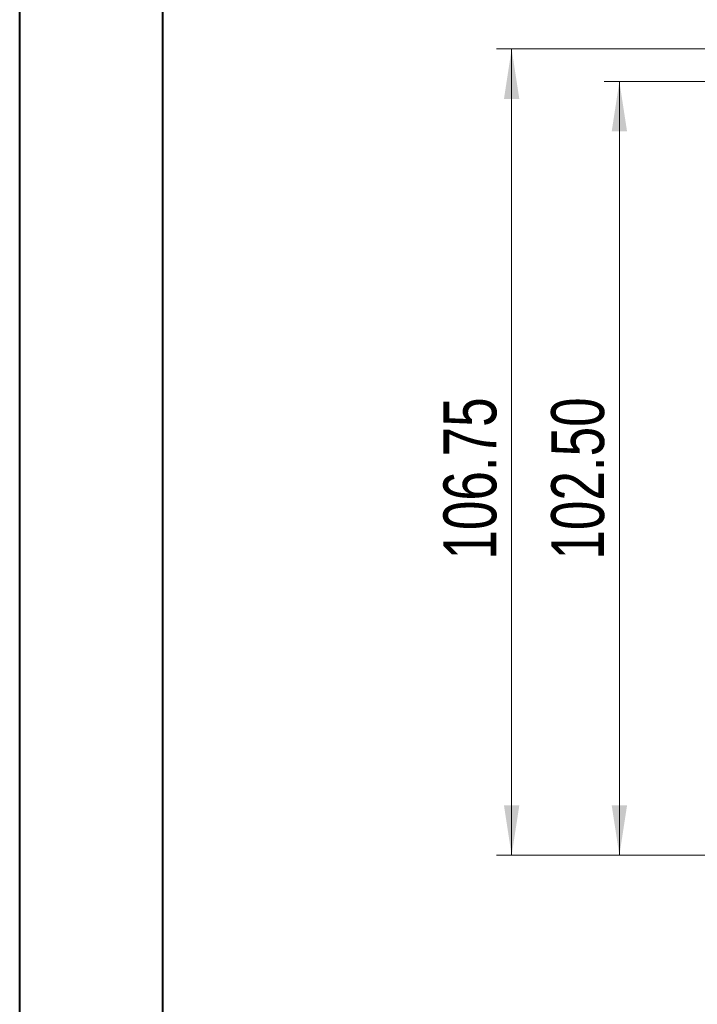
# Model space of a CAD drawing. Header units: millimetres. Extents: x 0 to 420, y 0 to 297.
# Tile 13 of 91: x 0 to 45, y 119 to 184. Entities that reach past the tile are written whole.
import ezdxf

# ---------------------------------------------------------------- set-up
doc = ezdxf.new("R2010")
doc.units = ezdxf.units.MM
doc.styles.add('SLDTEXTSTYLE0', font='TXT', dxfattribs={"width": 0.75})
doc.dimstyles.new('SLDDIMSTYLE0', dxfattribs={"dimtxt": 3.5, "dimasz": 3.302, "dimexe": 0, "dimexo": 0.0625, "dimgap": 0.875, "dimtad": 2, "dimlfac": 2, "dimrnd": 1e-09, "dimzin": 4, "dimdsep": 46, "dimtxsty": 'SLDTEXTSTYLE0', "dimsah": 1, "dimcen": 0.09, "dimadec": 0, "dimazin": 1, "dimtfac": 1, "dimtofl": 0, "dimtmove": 0, "dimatfit": 3, "dimfxl": 1, "dimfrac": 2, "dimtolj": 1, "dimtzin": 12, "dimarcsym": 0})
doc.dimstyles.new('SLDDIMSTYLE4', dxfattribs={"dimtxt": 3.5, "dimasz": 3.302, "dimexe": 0, "dimexo": 0.0625, "dimgap": 0.875, "dimtad": 2, "dimlfac": 2, "dimrnd": 1e-09, "dimzin": 12, "dimdsep": 46, "dimtxsty": 'SLDTEXTSTYLE0', "dimsah": 1, "dimcen": 0.09, "dimadec": 0, "dimazin": 3, "dimtfac": 1, "dimtofl": 0, "dimtmove": 0, "dimatfit": 3, "dimfxl": 1, "dimfrac": 2, "dimtolj": 1, "dimtzin": 12, "dimarcsym": 0})

# ---------------------------------------------------------------- blocks, each defined once
blk = doc.blocks.new('_D_7')
at = {"color": 7, "linetype": 'Continuous', "lineweight": 0}
for p, q in [((81.904, 182.505), (31.623, 182.505)), ((32.623, 129.13), (32.623, 182.505)), ((49.584, 129.13), (31.623, 129.13))]:
    blk.add_line(p, q, dxfattribs=at)
for points in [[(32.623, 182.505), (32.115, 179.203), (33.131, 179.203)], [(32.623, 129.13), (33.131, 132.432), (32.115, 132.432)]]:
    blk.add_solid(points, dxfattribs=at)
at = {"color": 7, "linetype": 'Continuous', "lineweight": 0, "insert": (28.112, 148.705), "char_height": 3.5, "attachment_point": 1, "rotation": 90, "style": 'SLDTEXTSTYLE0'}
blk.add_mtext('106.75', dxfattribs=at)
blk = doc.blocks.new('_D_8')
at = {"color": 7, "linetype": 'Continuous', "lineweight": 0}
for p, q in [((94.281, 180.351), (38.751, 180.351)), ((39.751, 129.13), (39.751, 180.351)), ((49.584, 129.13), (38.751, 129.13))]:
    blk.add_line(p, q, dxfattribs=at)
for points in [[(39.751, 180.351), (39.243, 177.049), (40.259, 177.049)], [(39.751, 129.13), (40.259, 132.432), (39.243, 132.432)]]:
    blk.add_solid(points, dxfattribs=at)
at = {"color": 7, "linetype": 'Continuous', "lineweight": 0, "insert": (35.239, 148.705), "char_height": 3.5, "attachment_point": 1, "rotation": 90, "style": 'SLDTEXTSTYLE0'}
blk.add_mtext('102.50', dxfattribs=at)

msp = doc.modelspace()

# ---------------------------------------------------------------- linework, layer by layer
at = {"color": 7, "linetype": 'Continuous', "lineweight": 40}
for p, q in [((0.07884357, 0.21478016), (0.07884357, 297.21478016)), ((9.54138493, 10.21478016), (9.54138493, 287.21478016))]:
    msp.add_line(p, q, dxfattribs=at)

# ---------------------------------------------------------------- dimensions: what is measured, and where the dimension line sits
at = {"color": 7, "linetype": 'Continuous', "lineweight": 0}
for base, p2, dimstyle, picture, middle in [((32.62324195, 182.5047113), (82.90404271, 182.5047113), 'SLDDIMSTYLE4', '_D_7', (32.62324195, 155.8172113)), ((39.75090664, 180.35142072), (95.28120556, 180.35142072), 'SLDDIMSTYLE0', '_D_8', (39.75090664, 155.8172113))]:
    dim = msp.add_linear_dim(base=base, p1=(50.58396412, 129.1297113), p2=p2, angle=90, dimstyle=dimstyle, dxfattribs=at)
    dim.commit()
    dim.dimension.update_dxf_attribs({"geometry": picture, "text_midpoint": middle, "dimtype": 160})

doc.saveas('drawing.dxf')
